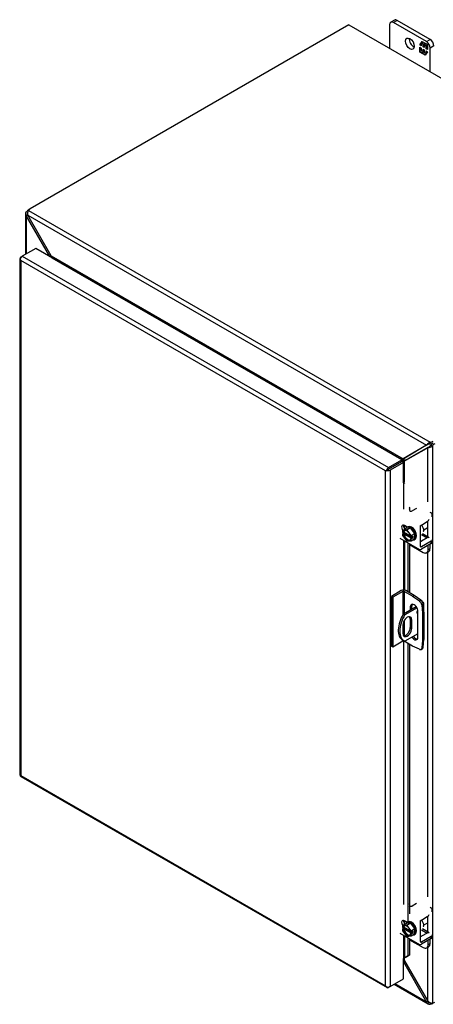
# Model space of a CAD drawing. Header units: inches. Extents: x 9 to 149, y 1 to 99.
# Tile 6 of 7: x 104 to 115, y 71 to 98. Entities that reach past the tile are written whole.
import ezdxf

# ---------------------------------------------------------------- set-up
doc = ezdxf.new("R2010")
doc.units = ezdxf.units.IN
doc.header["$MEASUREMENT"] = 0
for name, color, linetype in [('COM40153-1', 7, 'CONTINUOUS'), ('COM40153-2', 7, 'CONTINUOUS'), ('COM42667', 7, 'CONTINUOUS'), ('COM42780', 7, 'CONTINUOUS'), ('COM48476', 7, 'CONTINUOUS'), ('COM48535', 7, 'CONTINUOUS'), ('COM71780-10', 7, 'CONTINUOUS'), ('FET07710', 7, 'CONTINUOUS'), ('SCC19011', 7, 'CONTINUOUS'), ('SPR20265', 7, 'CONTINUOUS'), ('WAF25035', 7, 'CONTINUOUS')]:
    doc.layers.add(name, color=color, linetype=linetype)

msp = doc.modelspace()

# ---------------------------------------------------------------- linework, layer by layer
at = {"layer": 'COM40153-1', "color": 7}
for p, q in [((114.719, 81.876), (114.362, 81.67)), ((114.892, 82.015), (114.905, 82.007)), ((114.93, 81.728), (114.93, 81.972)), ((114.362, 81.67), (114.403, 81.647)), ((114.741, 81.842), (114.403, 81.647)), ((114.348, 81.366), (114.348, 81.129)), ((114.554, 81.532), (114.595, 81.509)), ((114.554, 81.532), (114.554, 81.295)), ((114.595, 81.272), (114.595, 81.509)), ((114.767, 81.122), (114.403, 80.912)), ((114.554, 81.295), (114.595, 81.272)), ((114.343, 80.945), (114.383, 80.922))]:
    msp.add_line(p, q, dxfattribs=at)
for centre, major_axis, start_param, end_param in [((114.844, 81.972), (-0.0864, 0), 2.529725, 3.926991), ((114.643, 81.465), (0.3, 0.52), 1.508132, 3.141593), ((114.683, 81.441), (0.3, 0.52), 1.508132, 3.204257), ((114.471, 81.438), (-0.087, -0.151), 2.356194, 5.497787), ((114.431, 81.461), (-0.087, -0.151), 2.356194, 2.906426), ((114.772, 81.738), (-0.025, -0.0433), 4.139289, 6.283185), ((114.731, 81.761), (0.025, 0.0433), 4.093609, 5.210881), ((114.772, 81.738), (-0.025, -0.0433), 0, 0.63978), ((114.471, 81.2), (0.087, 0.151), 2.356194, 5.497787), ((114.431, 81.224), (0.087, 0.151), 3.37676, 5.497787)]:
    msp.add_ellipse(centre, major_axis=major_axis, ratio=0.57735, start_param=start_param, end_param=end_param, dxfattribs=at)
at = {"layer": 'COM40153-2', "color": 7}
for p, q in [((114.304, 82.325), (114.026, 82.164)), ((114.026, 82.164), (114.026, 80.776)), ((114.067, 82.14), (114.026, 82.164)), ((114.345, 82.301), (114.067, 82.14)), ((114.067, 82.14), (114.067, 80.752)), ((114.345, 82.301), (114.345, 81.642)), ((114.386, 82.301), (114.386, 81.684)), ((114.62, 82.166), (114.386, 82.301)), ((114.661, 82.189), (114.426, 82.325)), ((114.62, 82.166), (114.661, 82.189)), ((114.62, 82.166), (114.809, 82.037)), ((114.85, 82.061), (114.661, 82.189)), ((114.554, 81.869), (114.595, 81.892)), ((114.554, 81.869), (114.554, 81.781)), ((114.595, 81.805), (114.595, 81.892)), ((114.809, 82.037), (114.85, 82.061)), ((114.914, 81.95), (114.874, 81.926)), ((114.874, 81.926), (114.89, 81.698)), ((114.931, 81.722), (114.914, 81.95)), ((114.767, 81.028), (114.767, 81.746)), ((114.89, 81.698), (114.931, 81.722)), ((114.89, 81.698), (114.89, 80.933)), ((114.931, 81.722), (114.931, 80.957)), ((114.386, 81.491), (114.386, 81.065)), ((114.067, 80.752), (114.026, 80.776)), ((114.345, 80.913), (114.067, 80.752)), ((114.345, 80.944), (114.345, 80.913)), ((114.386, 80.921), (114.386, 80.913)), ((114.62, 80.778), (114.386, 80.913)), ((114.809, 80.688), (114.62, 80.778)), ((114.89, 80.933), (114.874, 80.725)), ((114.89, 80.933), (114.931, 80.957)), ((114.914, 80.748), (114.931, 80.957)), ((114.853, 80.686), (114.894, 80.709)), ((114.874, 80.725), (114.914, 80.748))]:
    msp.add_line(p, q, dxfattribs=at)
for centre, major_axis, start_param, end_param in [((114.365, 82.289), (-0.0864, 0), 3.926991, 5.497787), ((114.365, 82.289), (-0.0288, 0), 3.926991, 5.497787), ((114.661, 81.808), (0.075, -0.13), 0.785398, 3.926991), ((114.701, 81.831), (0.075, -0.13), 3.416574, 3.926991), ((114.803, 81.96), (0.05, -0.0866), 0.872665, 2.268928), ((114.844, 81.983), (-0.05, 0.0866), 4.014257, 5.410521), ((114.701, 81.113), (-0.075, 0.13), 1.73559, 2.866611), ((114.365, 80.901), (0.0288, 0), 0.785398, 2.356194), ((114.661, 81.089), (-0.075, 0.13), 1.73559, 3.926991), ((114.803, 80.772), (-0.05, 0.0866), 2.443461, 3.839724), ((114.844, 80.796), (-0.05, 0.0866), 3.141593, 3.839724)]:
    msp.add_ellipse(centre, major_axis=major_axis, ratio=0.57735, start_param=start_param, end_param=end_param, dxfattribs=at)
at = {"layer": 'COM42667', "color": 7}
for p, q in [((114.532, 84.6), (114.542, 84.626)), ((114.542, 84.564), (114.542, 84.626)), ((114.543, 84.57), (114.543, 84.632)), ((114.729, 84.621), (114.603, 84.548)), ((114.536, 84.548), (114.542, 84.564)), ((115.138, 84.491), (115.106, 84.509)), ((115.168, 84.388), (115.168, 84.45)), ((114.467, 84.095), (114.391, 84.139)), ((114.838, 83.56), (114.838, 84.142)), ((114.26, 83.793), (114.808, 83.477)), ((114.865, 83.544), (114.838, 83.56)), ((115.138, 83.702), (114.865, 83.544)), ((115.138, 83.64), (114.865, 83.482)), ((115.138, 83.64), (115.138, 83.702)), ((115.168, 83.681), (115.168, 83.743)), ((114.532, 73.577), (114.542, 73.603)), ((114.536, 73.525), (114.542, 73.541)), ((114.542, 73.541), (114.542, 73.603)), ((114.543, 73.547), (114.543, 73.609)), ((114.729, 73.597), (114.603, 73.525)), ((115.138, 73.467), (115.106, 73.486)), ((115.168, 73.364), (115.168, 73.426)), ((114.467, 73.072), (114.391, 73.116)), ((114.838, 72.537), (114.838, 73.119)), ((114.26, 72.77), (114.808, 72.453)), ((114.865, 72.521), (114.838, 72.537)), ((115.138, 72.679), (114.865, 72.521)), ((115.138, 72.616), (114.865, 72.459)), ((115.138, 72.616), (115.138, 72.679)), ((115.168, 72.657), (115.168, 72.719))]:
    msp.add_line(p, q, dxfattribs=at)
for centre, major_axis, start_param, end_param in [((114.495, 84.632), (-0.048, 0), 2.929457, 3.823441), ((114.57, 84.568), (0.048, 0), 3.831732, 5.497787), ((114.495, 84.57), (-0.048, 0), 2.929457, 3.141593), ((115.068, 84.45), (-0.1, 0), 3.141593, 3.926991), ((114.391, 84.047), (0.0562, -0.0973), 2.356194, 4.826451), ((114.445, 84.078), (0.0562, -0.0973), 3.6401, 4.826451), ((114.865, 83.576), (0.0192, 0.0333), 2.356194, 3.926991), ((115.068, 83.743), (-0.1, 0), 2.356194, 3.141593), ((115.068, 83.681), (-0.1, 0), 2.356194, 3.141593), ((114.865, 83.576), (0.0572, 0.0991), 3.141593, 3.926991), ((114.495, 73.609), (-0.048, 0), 2.929457, 3.823441), ((114.57, 73.545), (0.048, 0), 3.831732, 5.497787), ((114.495, 73.547), (-0.048, 0), 2.929457, 3.141593), ((115.068, 73.426), (-0.1, 0), 3.141593, 3.926991), ((114.391, 73.024), (0.0562, -0.0973), 2.356194, 4.826451), ((114.445, 73.055), (0.0562, -0.0973), 3.6401, 4.826451), ((114.865, 72.552), (0.0192, 0.0333), 2.356194, 3.926991), ((115.068, 72.719), (-0.1, 0), 2.356194, 3.141593), ((115.068, 72.657), (-0.1, 0), 2.356194, 3.141593), ((114.865, 72.552), (0.0572, 0.0991), 3.141593, 3.926991)]:
    msp.add_ellipse(centre, major_axis=major_axis, ratio=0.57735, start_param=start_param, end_param=end_param, dxfattribs=at)
at = {"layer": 'COM42780', "color": 7}
for p, q in [((114.863, 84.155), (115.026, 84.253)), ((115.026, 83.796), (114.863, 83.705)), ((114.866, 83.888), (115.026, 83.796)), ((115.082, 83.801), (114.891, 83.911)), ((114.532, 83.611), (114.911, 83.392)), ((114.838, 83.719), (114.863, 83.705)), ((115.052, 83.474), (115.052, 83.59)), ((115.106, 83.505), (115.106, 83.621)), ((115.011, 83.383), (115.064, 83.414)), ((115.052, 83.474), (115.106, 83.505)), ((114.863, 73.132), (115.026, 73.23)), ((114.864, 72.866), (115.026, 72.772)), ((115.082, 72.777), (114.891, 72.887)), ((114.532, 72.587), (114.911, 72.369)), ((114.838, 72.695), (114.863, 72.681)), ((115.026, 72.772), (114.863, 72.681)), ((115.052, 72.451), (115.052, 72.567)), ((115.106, 72.482), (115.106, 72.598)), ((115.011, 72.359), (115.064, 72.39)), ((115.052, 72.451), (115.106, 72.482))]:
    msp.add_line(p, q, dxfattribs=at)
for centre, major_axis, start_param, end_param in [((114.863, 84.124), (-0.0192, -0.0333), 3.944444, 5.086649), ((115.025, 84.346), (-0.0572, -0.0991), 0.802851, 1.598798), ((115.025, 83.702), (-0.0572, -0.0991), 3.141593, 3.909538), ((114.863, 83.736), (0.0192, 0.0333), 2.767332, 3.909538), ((114.911, 83.556), (-0.1, 0.173), 2.356194, 3.926991), ((114.964, 83.587), (-0.1, 0.173), 3.141593, 3.926991), ((114.863, 73.101), (-0.0192, -0.0333), 3.944444, 5.086649), ((115.025, 73.322), (-0.0572, -0.0991), 0.802851, 1.598798), ((114.863, 72.713), (0.0192, 0.0333), 2.767332, 3.909538), ((115.025, 72.678), (-0.0572, -0.0991), 3.141593, 3.909538), ((114.911, 72.532), (-0.1, 0.173), 2.356194, 3.926991), ((114.964, 72.563), (-0.1, 0.173), 3.141593, 3.926991)]:
    msp.add_ellipse(centre, major_axis=major_axis, ratio=0.57735, start_param=start_param, end_param=end_param, dxfattribs=at)
at = {"layer": 'COM48476', "color": 7}
for p, q in [((103.896, 92.873), (103.855, 92.897)), ((103.922, 92.955), (103.963, 92.978)), ((103.922, 92.955), (103.928, 92.951)), ((103.83, 92.841), (103.83, 91.703)), ((103.888, 92.83), (103.832, 92.823)), ((103.894, 92.799), (103.855, 92.777)), ((103.855, 91.718), (103.855, 92.777)), ((104.511, 91.648), (103.855, 92.777)), ((103.896, 92.8), (103.888, 92.83)), ((104.511, 91.648), (104.544, 91.667)), ((104.511, 91.638), (104.511, 91.648)), ((115.047, 86.315), (114.391, 85.944)), ((114.432, 85.967), (115.074, 86.331)), ((115.071, 86.33), (115.047, 86.315)), ((115.047, 84.803), (115.047, 86.315)), ((115.102, 86.356), (115.089, 86.323)), ((115.093, 86.346), (115.102, 86.356)), ((115.128, 86.388), (115.169, 86.365)), ((115.169, 86.365), (115.169, 70.821)), ((114.339, 85.917), (114.329, 85.927)), ((114.391, 85.944), (114.432, 85.967)), ((114.391, 85.37), (114.391, 85.944)), ((115.047, 83.821), (115.047, 84.268)), ((115.047, 73.779), (115.047, 83.403)), ((115.047, 72.798), (115.047, 73.245)), ((115.047, 70.87), (115.047, 72.38)), ((114.391, 71.999), (114.391, 72.075)), ((114.391, 71.999), (115.047, 70.87))]:
    msp.add_line(p, q, dxfattribs=at)
for centre, radius, start, end in [((103.904, 92.841), 0.0746, 131.1998, 193.8127), ((103.952, 92.841), 0.0653, 150.132, 180.238), ((103.936, 92.847), 0.107, 192.9737, 220.7862), ((104.414, 91.607), 0.105, 16.8822, 23.1133), ((104.482, 91.607), 0.0949, 359.7358, 11.3553), ((115.038, 86.479), 0.164, 272.9287, 288.1405), ((115.034, 86.402), 0.0817, 296.9678, 317.8265), ((115.034, 86.527), 0.212, 285.2655, 309.7555), ((114.906, 86.543), 0.271, 316.3207, 325.1947), ((114.444, 85.784), 0.183, 93.7503, 128.6863), ((114.585, 85.762), 0.266, 136.8928, 149.1996), ((114.224, 71.924), 0.184, 24.1488, 38.9687), ((115.166, 70.973), 0.157, 220.6657, 240.7969), ((115.148, 70.935), 0.116, 239.1566, 280.1391)]:
    msp.add_arc(centre, radius, start, end, dxfattribs=at)
for centre, major_axis, start_param, end_param in [((103.922, 92.791), (0.1, 0.173), 0.785398, 1.276789), ((115.195, 86.283), (0.1, 0.173), 0.785398, 1.276789), ((115.236, 86.259), (0.1, 0.173), 0.785398, 1.276789), ((114.371, 85.884), (-0.0864, 0), -1.068499, -1.002311), ((115.236, 71.003), (-0.1, -0.173), 0.294007, 0.785398)]:
    msp.add_ellipse(centre, major_axis=major_axis, ratio=0.57735, start_param=start_param, end_param=end_param, dxfattribs=at)
at = {"layer": 'COM48535', "color": 7}
for p, q in [((112.845, 98.106), (103.963, 92.978)), ((112.845, 98.106), (124.077, 91.621)), ((103.913, 92.93), (115.111, 86.464)), ((103.894, 92.799), (115.007, 86.383)), ((104.544, 91.667), (103.894, 92.799)), ((104.544, 91.667), (114.358, 86.001)), ((104.565, 91.608), (114.295, 85.99)), ((104.565, 91.607), (104.565, 91.608)), ((115.007, 86.383), (114.358, 86.001)), ((115.035, 86.399), (114.398, 86.025)), ((115.032, 86.397), (115.007, 86.383)), ((115.07, 86.411), (115.036, 86.416)), ((115.07, 86.411), (115.057, 86.408)), ((115.111, 86.417), (115.111, 86.464)), ((114.295, 85.99), (114.295, 85.99)), ((114.301, 85.994), (114.304, 85.984)), ((114.358, 86.001), (114.398, 86.025)), ((114.362, 71.982), (114.391, 71.999)), ((114.362, 71.972), (115.007, 70.848)), ((114.1, 71.342), (115.05, 70.794)), ((115.007, 70.848), (114.125, 71.357)), ((115.047, 70.87), (115.007, 70.848)), ((115.07, 70.85), (115.036, 70.804)), ((115.048, 70.871), (115.07, 70.85)), ((115.111, 70.835), (115.111, 70.788))]:
    msp.add_line(p, q, dxfattribs=at)
for centre, radius, start, end in [((104, 92.856), 0.114, 139.6209, 181.0834), ((104.043, 92.852), 0.157, 179.2031, 199.3343), ((104.39, 91.557), 0.189, 16.8241, 35.5773), ((115.145, 86.294), 0.164, 131.8595, 147.0713), ((115.076, 86.329), 0.0817, 102.1735, 123.0323), ((115.186, 86.264), 0.214, 110.3668, 134.6121), ((114.293, 86.296), 0.301, 271.5345, 282.3731), ((114.246, 86.127), 0.183, 296.2944, 326.2497), ((114.308, 71.975), 0.0949, 48.6447, 60.2642), ((115.108, 70.883), 0.107, 199.1298, 227.1103), ((115.087, 70.859), 0.075, 226.3552, 288.6324), ((115.111, 70.9), 0.0651, 239.7408, 269.9081)]:
    msp.add_arc(centre, radius, start, end, dxfattribs=at)
for centre, major_axis, start_param, end_param in [((104.104, 92.897), (-0.2, 0), 5.497787, 5.989178), ((104.565, 91.631), (-0.0144, -0.0249), 0.785398, 1.068499), ((115.053, 86.575), (0.2, 0), 5.006396, 5.497787), ((115.053, 86.528), (0.2, 0), 5.006396, 5.497787), ((114.295, 86.014), (-0.0144, -0.0249), 0.785398, 1.068499), ((115.053, 70.898), (0.2, 0), 5.006396, 5.389857)]:
    msp.add_ellipse(centre, major_axis=major_axis, ratio=0.57735, start_param=start_param, end_param=end_param, dxfattribs=at)
msp.add_open_spline([(115.111, 86.417), (115.11, 86.417), (115.108, 86.417), (115.104, 86.417), (115.101, 86.416), (115.097, 86.416), (115.094, 86.415), (115.09, 86.414), (115.085, 86.413), (115.08, 86.412), (115.075, 86.411), (115.072, 86.411), (115.07, 86.411)], degree=3, knots=[0, 0, 0, 0, 0.078044, 0.157022, 0.236947, 0.317833, 0.399688, 0.482519, 0.608583, 0.736857, 0.867336, 1, 1, 1, 1], dxfattribs=at)
at = {"layer": 'COM71780-10', "color": 7}
for p, q in [((104.114, 91.867), (103.741, 91.652)), ((114.321, 85.974), (104.114, 91.867)), ((103.675, 91.593), (103.675, 77.183)), ((103.684, 91.572), (103.684, 91.572)), ((103.701, 91.629), (103.741, 91.652)), ((113.867, 85.665), (103.701, 91.535)), ((103.701, 91.535), (103.701, 77.171)), ((103.741, 91.652), (113.949, 85.759)), ((113.891, 85.679), (113.949, 85.712)), ((113.891, 85.679), (113.949, 85.712)), ((113.949, 85.759), (114.321, 85.974)), ((113.949, 85.712), (114.321, 85.927)), ((114.321, 85.927), (113.949, 85.712)), ((114.362, 85.904), (113.989, 85.688)), ((114.321, 85.974), (114.321, 85.927)), ((114.362, 85.904), (114.321, 85.927)), ((114.362, 85.332), (114.362, 85.904)), ((113.908, 85.689), (113.867, 85.665)), ((113.867, 71.302), (113.867, 85.665)), ((113.989, 85.688), (113.989, 71.278)), ((114.362, 85.332), (114.362, 84.594)), ((114.385, 85.337), (114.39, 85.37)), ((114.406, 84.041), (114.406, 84.13)), ((114.362, 83.734), (114.362, 82.339)), ((114.406, 82.333), (114.406, 83.709)), ((114.485, 83.663), (114.485, 82.291)), ((114.532, 83.636), (114.532, 82.263)), ((114.362, 80.918), (114.362, 73.571)), ((114.485, 80.856), (114.485, 73.083)), ((114.532, 80.828), (114.532, 73.312)), ((103.698, 77.144), (113.905, 71.251)), ((103.701, 77.171), (113.867, 71.302)), ((114.406, 73.018), (114.406, 73.107)), ((114.362, 72.711), (114.362, 72.065)), ((114.406, 72.086), (114.406, 72.685)), ((114.485, 72.64), (114.485, 72.134)), ((114.532, 72.612), (114.532, 72.153)), ((114.362, 71.494), (114.362, 72.065)), ((114.485, 72.134), (114.406, 72.086)), ((114.406, 72.086), (114.453, 72.105)), ((114.532, 72.153), (114.453, 72.105)), ((114.532, 72.153), (114.485, 72.134)), ((113.989, 71.278), (114.362, 71.494)), ((113.891, 71.269), (113.891, 71.269)), ((113.989, 71.278), (113.949, 71.255))]:
    msp.add_line(p, q, dxfattribs=at)
for centre, radius, start, end in [((114.322, 85.271), 0.0911, 23.2734, 46.5882), ((114.604, 71.806), 0.343, 125.2045, 129.639), ((114.442, 72.025), 0.0704, 117.4412, 127.5015)]:
    msp.add_arc(centre, radius, start, end, dxfattribs=at)
for centre, major_axis, ratio, start_param, end_param in [((103.762, 91.593), (0.0864, 0), 0.57735, 2.356194, 3.587154), ((103.741, 91.582), (0.0432, 0.0748), 0.57735, 0.785398, 2.016358), ((103.762, 91.57), (-0.061, 0.106), 0.577982, 1.231508, 1.571345), ((103.762, 91.57), (-0.061, 0.106), 0.577982, 1.230411, 1.570248), ((113.949, 85.689), (0.0432, 0.0748), 0.57735, 0.785398, 2.016358), ((113.928, 85.7), (0.0288, 0.0166), 0.000948, 0.785944, 2.356741), ((113.928, 85.7), (0.0288, 0.0166), 0.000948, 3.926445, 5.497241), ((113.928, 85.7), (-0.0863, -0.0499), 0.000948, -1.124689, -0.784852), ((113.928, 85.7), (-0.0864, -0.0498), 0.000948, 0.784852, 1.124689), ((113.928, 85.724), (0.0864, 0), 0.57735, 4.266828, 5.497787), ((114.382, 85.32), (0.0864, 0), 0.57735, 1.48353, 1.808737), ((114.382, 85.32), (0.0288, 0), 0.57735, 1.48353, 2.356194), ((103.762, 77.183), (0.0864, 0), 0.57735, 3.141593, 3.587154), ((103.762, 77.207), (-0.0864, -0.0498), 0.000948, 0.445015, 0.784852), ((103.762, 77.207), (-0.0863, -0.0499), 0.000948, -0.784852, -0.445015), ((103.741, 77.218), (0.0432, 0.0748), 0.57735, 2.696031, 3.141593), ((114.382, 72.053), (-0.0288, 0), 0.57735, 4.625123, 5.497787), ((113.928, 71.337), (0.061, -0.106), 0.577982, 4.712938, 5.052774), ((113.928, 71.337), (0.061, -0.106), 0.577982, 4.71184, 5.051677), ((113.928, 71.314), (0.0864, 0), 0.57735, 4.266828, 5.497787), ((113.949, 71.325), (0.0432, 0.0748), 0.57735, 2.696031, 3.926991)]:
    msp.add_ellipse(centre, major_axis=major_axis, ratio=ratio, start_param=start_param, end_param=end_param, dxfattribs=at)
at = {"layer": 'FET07710', "color": 7}
for p, q in [((113.976, 98.113), (113.976, 97.453)), ((114.113, 98.242), (114.007, 98.181)), ((114.188, 98.235), (114.082, 98.174)), ((115.002, 97.643), (114.082, 98.174)), ((115.107, 97.704), (114.188, 98.235)), ((114.819, 97.549), (114.888, 97.648)), ((114.83, 97.556), (114.819, 97.549)), ((114.856, 97.528), (114.819, 97.549)), ((114.83, 97.556), (114.856, 97.592)), ((114.856, 97.541), (114.83, 97.556)), ((114.867, 97.604), (114.856, 97.597)), ((114.911, 97.565), (114.856, 97.597)), ((114.856, 97.597), (114.856, 97.528)), ((114.862, 97.601), (114.893, 97.645)), ((114.922, 97.572), (114.867, 97.604)), ((114.888, 97.648), (114.95, 97.612)), ((114.922, 97.572), (114.911, 97.565)), ((114.911, 97.496), (114.911, 97.565)), ((114.922, 97.503), (114.922, 97.572)), ((114.956, 97.552), (114.945, 97.546)), ((115, 97.514), (114.945, 97.546)), ((114.945, 97.546), (114.945, 97.477)), ((114.95, 97.612), (114.95, 97.561)), ((114.95, 97.561), (114.975, 97.598)), ((114.961, 97.568), (114.95, 97.561)), ((115.012, 97.52), (114.956, 97.552)), ((114.961, 97.568), (114.98, 97.595)), ((114.975, 97.598), (115.037, 97.562)), ((115.012, 97.52), (115, 97.514)), ((115.002, 97.643), (115.107, 97.704)), ((115.012, 97.451), (115.012, 97.52)), ((115.037, 97.562), (115.037, 97.423)), ((115.213, 97.521), (115.108, 97.459)), ((114.819, 97.347), (114.819, 97.486)), ((114.819, 97.486), (114.856, 97.464)), ((114.83, 97.353), (114.819, 97.347)), ((114.881, 97.311), (114.819, 97.347)), ((114.83, 97.353), (114.83, 97.479)), ((114.887, 97.321), (114.83, 97.353)), ((114.856, 97.464), (114.856, 97.395)), ((114.856, 97.395), (114.911, 97.363)), ((114.906, 97.347), (114.881, 97.311)), ((114.917, 97.354), (114.906, 97.347)), ((114.906, 97.297), (114.906, 97.347)), ((114.917, 97.303), (114.906, 97.297)), ((114.968, 97.261), (114.906, 97.297)), ((114.922, 97.503), (114.911, 97.496)), ((114.945, 97.477), (114.911, 97.496)), ((114.911, 97.363), (114.911, 97.432)), ((114.911, 97.432), (114.945, 97.413)), ((114.922, 97.37), (114.911, 97.363)), ((114.917, 97.303), (114.917, 97.354)), ((114.974, 97.27), (114.917, 97.303)), ((114.945, 97.49), (114.922, 97.503)), ((114.922, 97.37), (114.922, 97.426)), ((114.945, 97.413), (114.945, 97.344)), ((114.945, 97.344), (115, 97.312)), ((115.037, 97.36), (114.968, 97.261)), ((115, 97.444), (115, 97.514)), ((115.012, 97.451), (115, 97.444)), ((115.037, 97.423), (115, 97.444)), ((115, 97.312), (115, 97.381)), ((115, 97.381), (115.037, 97.36)), ((115.005, 97.314), (115, 97.312)), ((115.037, 97.436), (115.012, 97.451)), ((115.012, 97.324), (115.012, 97.374)), ((115.108, 96.8), (115.108, 97.459))]:
    msp.add_line(p, q, dxfattribs=at)
for centre, major_axis, start_param, end_param in [((114.082, 98.051), (0.075, -0.13), 2.356194, 3.926991), ((114.188, 98.112), (0.075, -0.13), 2.356194, 3.141593), ((114.648, 97.643), (-0.087, 0.152), 0.649107, 2.492486), ((115.002, 97.521), (0.075, -0.13), 0.785398, 2.356194), ((115.107, 97.582), (-0.075, 0.13), 3.926991, 5.497787)]:
    msp.add_ellipse(centre, major_axis=major_axis, ratio=0.57735, start_param=start_param, end_param=end_param, dxfattribs=at)
msp.add_ellipse((114.542, 97.582), major_axis=(-0.087, 0.152), ratio=0.57735, dxfattribs=at)
at = {"layer": 'SCC19011', "color": 7}
for p, q in [((114.338, 84.002), (114.44, 84.061)), ((114.562, 84.077), (114.44, 84.061)), ((114.459, 84.018), (114.562, 84.077)), ((114.683, 83.92), (114.562, 84.077)), ((114.931, 84.02), (115.025, 84.074)), ((114.459, 84.018), (114.338, 84.002)), ((114.338, 84.002), (114.338, 83.953)), ((114.349, 83.946), (114.338, 83.953)), ((114.391, 83.939), (114.338, 83.908)), ((114.338, 83.908), (114.338, 83.859)), ((114.338, 83.908), (114.349, 83.902)), ((114.338, 83.859), (114.459, 83.703)), ((114.378, 83.956), (114.361, 83.946)), ((114.361, 83.902), (114.378, 83.911)), ((114.565, 83.848), (114.378, 83.956)), ((114.378, 83.911), (114.586, 83.791)), ((114.391, 83.948), (114.391, 83.939)), ((114.391, 83.939), (114.567, 83.838)), ((114.581, 83.861), (114.459, 84.018)), ((114.581, 83.812), (114.569, 83.819)), ((114.586, 83.791), (114.569, 83.781)), ((114.581, 83.861), (114.683, 83.92)), ((114.581, 83.812), (114.581, 83.861)), ((114.635, 83.843), (114.581, 83.812)), ((114.635, 83.799), (114.581, 83.768)), ((114.596, 83.821), (114.635, 83.799)), ((114.635, 83.799), (114.635, 83.843)), ((114.683, 83.778), (114.683, 83.92)), ((114.459, 83.703), (114.581, 83.719)), ((114.569, 83.775), (114.581, 83.768)), ((114.581, 83.719), (114.683, 83.778)), ((114.581, 83.719), (114.581, 83.768)), ((114.338, 72.978), (114.44, 73.037)), ((114.459, 72.994), (114.338, 72.978)), ((114.338, 72.978), (114.338, 72.929)), ((114.349, 72.923), (114.338, 72.929)), ((114.391, 72.916), (114.338, 72.885)), ((114.338, 72.885), (114.338, 72.836)), ((114.338, 72.885), (114.349, 72.878)), ((114.338, 72.836), (114.459, 72.68)), ((114.378, 72.932), (114.361, 72.923)), ((114.361, 72.878), (114.378, 72.888)), ((114.565, 72.824), (114.378, 72.932)), ((114.378, 72.888), (114.586, 72.768)), ((114.391, 72.924), (114.391, 72.916)), ((114.391, 72.916), (114.567, 72.815)), ((114.562, 73.053), (114.44, 73.037)), ((114.459, 72.994), (114.562, 73.053)), ((114.581, 72.838), (114.459, 72.994)), ((114.683, 72.897), (114.562, 73.053)), ((114.581, 72.838), (114.683, 72.897)), ((114.581, 72.789), (114.581, 72.838)), ((114.635, 72.82), (114.581, 72.789)), ((114.596, 72.798), (114.635, 72.776)), ((114.635, 72.776), (114.635, 72.82)), ((114.683, 72.755), (114.683, 72.897)), ((114.931, 72.997), (115.025, 73.051)), ((114.459, 72.68), (114.581, 72.696)), ((114.581, 72.789), (114.569, 72.796)), ((114.586, 72.768), (114.569, 72.758)), ((114.569, 72.751), (114.581, 72.744)), ((114.635, 72.776), (114.581, 72.744)), ((114.581, 72.696), (114.683, 72.755)), ((114.581, 72.696), (114.581, 72.744))]:
    msp.add_line(p, q, dxfattribs=at)
for centre, radius, start, end in [((114.592, 83.939), 0.248, 187.6864, 238.7318), ((114.355, 83.957), 0.0126, 242.8525, 296.623), ((114.355, 83.913), 0.0126, 242.8527, 296.6228), ((114.592, 72.916), 0.248, 187.6864, 238.7318), ((114.355, 72.934), 0.0126, 242.8525, 296.623), ((114.355, 72.889), 0.0126, 242.8527, 296.6228)]:
    msp.add_arc(centre, radius, start, end, dxfattribs=at)
for centre, major_axis, start_param, end_param in [((114.459, 83.86), (0.079, -0.137), 0.958412, 3.753977), ((114.459, 83.86), (-0.079, 0.137), 0.958412, 3.753977), ((114.465, 83.864), (0.075, -0.13), 3.141593, 3.744649), ((114.465, 83.864), (-0.075, 0.13), 0.96774, 3.683488), ((114.482, 83.873), (0.075, -0.13), 3.254972, 3.744649), ((114.482, 83.873), (-0.075, 0.13), 0.96774, 3.028213), ((114.459, 72.837), (0.079, -0.137), 0.958412, 3.753977), ((114.459, 72.837), (-0.079, 0.137), 0.958412, 3.753977), ((114.465, 72.84), (0.075, -0.13), 3.141593, 3.744649), ((114.465, 72.84), (-0.075, 0.13), 0.96774, 3.694684), ((114.482, 72.85), (0.075, -0.13), 3.254972, 3.744649), ((114.482, 72.85), (-0.075, 0.13), 0.96774, 3.028213)]:
    msp.add_ellipse(centre, major_axis=major_axis, ratio=0.57735, start_param=start_param, end_param=end_param, dxfattribs=at)
for points, knots in [([(114.569, 83.819), (114.568, 83.82), (114.567, 83.821), (114.567, 83.823), (114.567, 83.824), (114.568, 83.824)], [0, 0, 0, 0, 0.5, 0.5, 0.7956866, 0.7956866, 0.7956866, 0.7956866]), ([(114.569, 83.781), (114.568, 83.78), (114.567, 83.779), (114.567, 83.777), (114.568, 83.775), (114.569, 83.775)], [0, 0, 0, 0, 0.5, 0.5, 1, 1, 1, 1]), ([(114.569, 72.796), (114.568, 72.796), (114.567, 72.798), (114.567, 72.8), (114.567, 72.8), (114.568, 72.801)], [0, 0, 0, 0, 0.5, 0.5, 0.7956866, 0.7956866, 0.7956866, 0.7956866]), ([(114.569, 72.758), (114.568, 72.757), (114.567, 72.756), (114.567, 72.753), (114.568, 72.752), (114.569, 72.751)], [0, 0, 0, 0, 0.5, 0.5, 1, 1, 1, 1])]:
    msp.add_open_spline(points, degree=3, knots=knots, dxfattribs=at)
at = {"layer": 'SPR20265', "color": 7}
for centre in [(114.921, 83.996), (114.921, 72.973)]:
    msp.add_ellipse(centre, major_axis=(-0.014, 0), ratio=0.57735, start_param=0.542028, end_param=3.158928, dxfattribs=at)
for points in [[(114.935, 83.996), (114.933, 84.018), (114.926, 84.061), (114.895, 84.119), (114.871, 84.149), (114.864, 84.156)], [(114.935, 72.973), (114.933, 72.995), (114.926, 73.037), (114.895, 73.096), (114.871, 73.125), (114.864, 73.133)]]:
    msp.add_open_spline(points, degree=3, knots=[0, 0, 0, 0, 0.01084688, 0.0232791, 0.02816128, 0.02816128, 0.02816128, 0.02816128], dxfattribs=at)
at = {"layer": 'WAF25035', "color": 7}
for p, q in [((114.487, 84.107), (114.462, 84.093)), ((114.662, 83.746), (114.687, 83.761)), ((114.487, 73.084), (114.462, 73.069)), ((114.662, 72.723), (114.687, 72.738))]:
    msp.add_line(p, q, dxfattribs=at)
for centre, start_param, end_param in [((114.562, 83.919), 0, 0.412589), ((114.562, 83.919), 2.729004, 6.283185), ((114.587, 83.934), 3.141593, 6.283185), ((114.562, 72.896), 2.729004, 6.283185), ((114.587, 72.911), 3.141593, 6.283185), ((114.562, 72.896), 0, 0.412589)]:
    msp.add_ellipse(centre, major_axis=(-0.1, 0.173), ratio=0.57735, start_param=start_param, end_param=end_param, dxfattribs=at)

doc.saveas('drawing.dxf')
